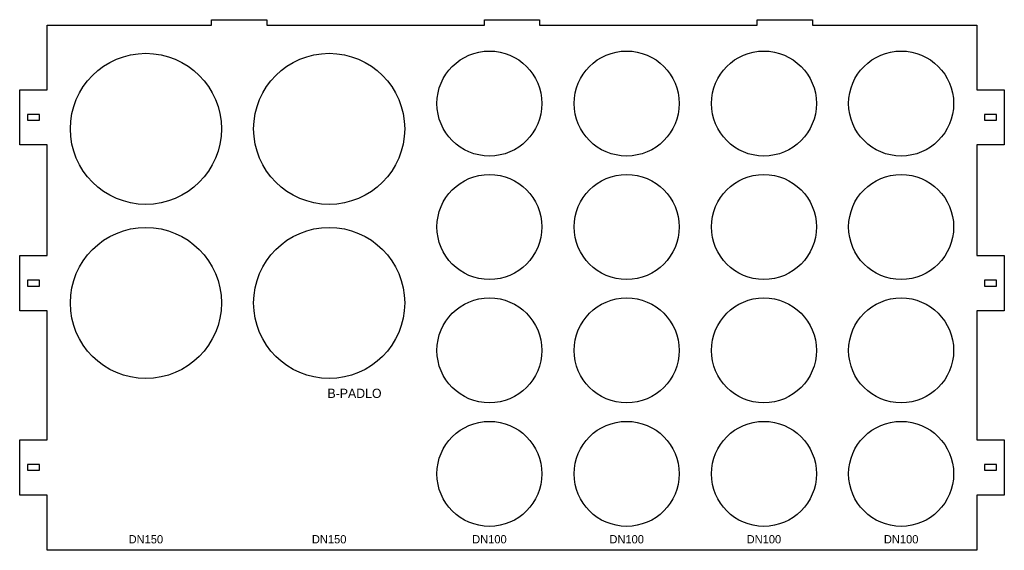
# Model space of a CAD drawing. Header units: millimetres. Extents: x 0 to 1069, y 0 to 576.
import ezdxf
from ezdxf.enums import TextEntityAlignment as Align

# ---------------------------------------------------------------- set-up
doc = ezdxf.new("R2010")
doc.units = ezdxf.units.MM
doc.layers.add('JELOLES', color=5, linetype='Continuous')
doc.layers.add('VAGAS', color=1, linetype='Continuous')

msp = doc.modelspace()

# ---------------------------------------------------------------- linework, layer by layer
at = {"layer": 'VAGAS'}
for points in [[(30, 260), (0, 260), (0, 320), (30, 320), (30, 440), (0, 440), (0, 500), (30, 500), (30, 570), (208.2, 570), (208.2, 576), (268.2, 576), (268.2, 570), (504.5, 570), (504.5, 576), (564.5, 576), (564.5, 570), (800.8, 570), (800.8, 576), (860.8, 576), (860.8, 570), (1039, 570), (1039, 500), (1069, 500), (1069, 440), (1039, 440), (1039, 320), (1069, 320), (1069, 260), (1039, 260), (1039, 120), (1069, 120), (1069, 60), (1039, 60), (1039, 0), (30, 0), (30, 60), (0, 60), (0, 120), (30, 120)], [(8.5, 473.1), (8.5, 466.9), (21.5, 466.9), (21.5, 473.1)], [(1047.5, 473.1), (1047.5, 466.9), (1060.5, 466.9), (1060.5, 473.1)], [(8.5, 293.1), (8.5, 286.9), (21.5, 286.9), (21.5, 293.1)], [(1047.5, 286.9), (1060.5, 286.9), (1060.5, 293.1), (1047.5, 293.1)], [(8.5, 86.9), (21.5, 86.9), (21.5, 93.1), (8.5, 93.1)], [(1047.5, 93.1), (1047.5, 86.9), (1060.5, 86.9), (1060.5, 93.1)]]:
    msp.add_lwpolyline(points, close=True, dxfattribs=at)
for centre, radius in [((137, 457.5), 82), ((336, 457.5), 82), ((510, 485), 57), ((659, 485), 57), ((808, 485), 57), ((957, 485), 57), ((510, 351), 57), ((659, 351), 57), ((808, 351), 57), ((957, 351), 57), ((137, 268.5), 82), ((336, 268.5), 82), ((510, 217), 57), ((659, 217), 57), ((808, 217), 57), ((957, 217), 57), ((510, 83), 57), ((659, 83), 57), ((808, 83), 57), ((957, 83), 57)]:
    msp.add_circle(centre, radius, dxfattribs=at)

# ---------------------------------------------------------------- texts
at = {"layer": 'JELOLES'}
for s, height, p in [('B-PADLO', 10, (363.5, 170.4)), ('DN150', 9, (137, 12)), ('DN150', 9, (336, 12)), ('DN100', 9, (510, 12)), ('DN100', 9, (659, 12)), ('DN100', 9, (808, 12)), ('DN100', 9, (957, 12))]:
    msp.add_text(s, height=height, dxfattribs=at).set_placement(p, align=Align.MIDDLE_CENTER)

doc.saveas('drawing.dxf')
